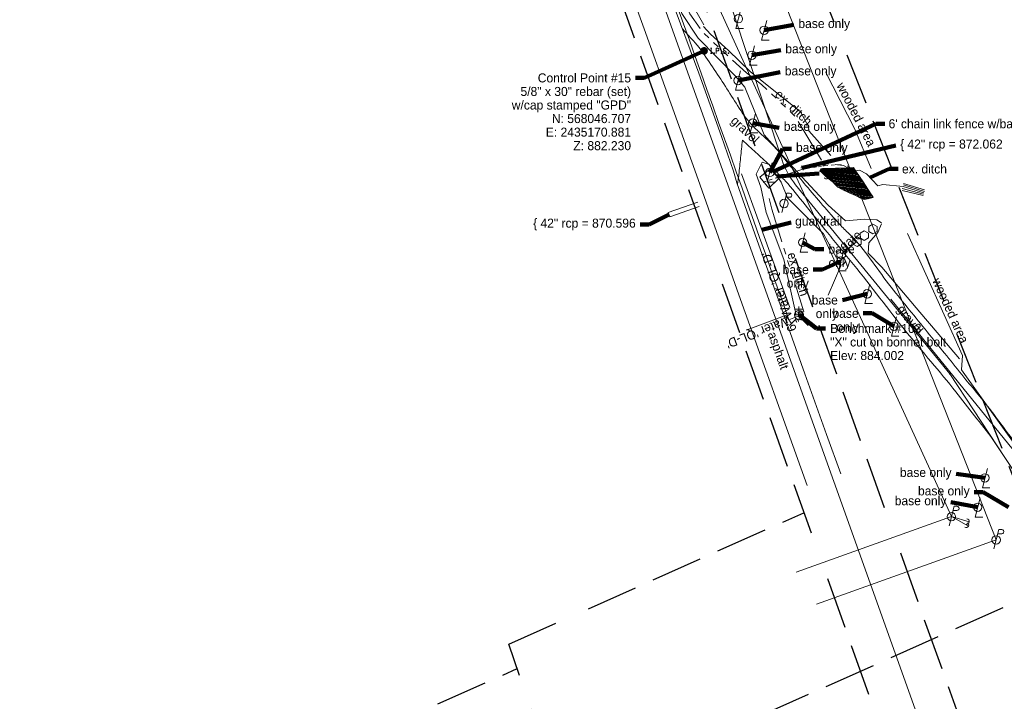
# Model space of a CAD drawing. Header units: feet. Extents: x 2433273 to 2447442, y 555003 to 575201.
# Tile 171 of 226: x 2434640 to 2435404, y 567543 to 568071. Entities that reach past the tile are written whole.
import ezdxf
from ezdxf.enums import TextEntityAlignment as Align

# ---------------------------------------------------------------- set-up
doc = ezdxf.new("R2010")
doc.units = ezdxf.units.FT
doc.header["$LTSCALE"] = 50
doc.header["$MEASUREMENT"] = 0
for name, pattern in [('cl20', [100, 5, -5, 80, -5, 5]), ('DGN Style 1', [291.026069, 0.484236, -290.541832]), ('DGN Style 2', [484.236387, 290.541832, -193.694555]), ('DGN Style 3', [677.930942, 484.236387, -193.694555]), ('DGN Style 5', [338.965471, 145.270916, -193.694555]), ('esmtswpr', [5.35, 1, -0.175, -0.175, 4]), ('esmtuex', [4.65, 0.8, -0.275, -0.275, 0.8, -0.3, 0.8, -0.3, 0.8, -0.3]), ('fenceex', [1, 0.85, -0.075, -0.075]), ('rowex', [4.85, 0.8, -0.375, -0.375, 0.8, -0.3, 0.8, -0.3, 0.8, -0.3]), ('stream', [1.4, 0.7, -0.1, 0.1, -0.1, 0.1, -0.1, 0.1, -0.1]), ('treelt', [0.3, -0.15, -0.15]), ('treert', [0.3, -0.15, -0.15])]:
    doc.linetypes.add(name, pattern=pattern)
for name, color, linetype, lineweight in [('DR_X_Culvert', 4, 'DGN Style 1', 0), ('DR_X_Ditch', 133, 'stream', 0), ('DR_X_Elev_Flow', 151, 'Continuous', 0), ('DR_X_Elev_Flow (Construction)', 151, 'Continuous', 0), ('EV_Ecological_Wetlands', 151, 'stream', 13), ('LT_X_Poles', 2, 'Continuous', 0), ('PV_X_Driveway', 7, 'DGN Style 5', 0), ('PV_X_EOP', 7, 'DGN Style 3', 0), ('RD_X_Cells', 7, 'Continuous', 0), ('RD_X_Fence', 230, 'fenceex', 0), ('RD_X_Gate', 230, 'Continuous', 0), ('RD_X_GR_Lt', 97, 'Continuous', 0), ('RW_P_Esmt_SW', 193, 'esmtswpr', 40), ('RW_X_CL_20', 6, 'cl20', 0), ('RW_X_Esmt_U', 6, 'esmtuex', 30), ('RW_X_Fee_RW', 6, 'rowex', 30), ('SV_P_Mon_Cells_Set', 7, 'Continuous', 0), ('SV_X_Break_Lines', 4, 'DGN Style 2', 0), ('SV_X_Control_Cells_Found', 7, 'Continuous', 0), ('SV_X_Text', 7, 'Continuous', 0), ('SV_X_Toe_of_Slope', 193, 'DGN Style 2', 0), ('SV_X_Top_of_Bank', 97, 'DGN Style 2', 0), ('UT_X_Electric_Cells', 1, 'Continuous', 0), ('UT_X_Misc_Cells', 7, 'Continuous', 0), ('UT_X_Overhead_Electric', 1, 'Continuous', 0), ('UT_X_Water', 133, 'Continuous', 0), ('UT_X_Water_Cells', 133, 'Continuous', 0), ('UT_X_Water_Cells (Construction)', 133, 'Continuous', 0), ('UT_X_Water_Text', 7, 'Continuous', 0), ('VG_X_Tree_Line_Lt', 3, 'treelt', 0), ('VG_X_Tree_Line_Rt', 3, 'treert', 0)]:
    doc.layers.add(name, color=color, linetype=linetype, lineweight=lineweight)
doc.layers.add('GK_Visualization', color=30, linetype='Continuous', lineweight=13, plot=False)
doc.styles.add('Slanted-Normal LS 0.50', font='font31.shx', dxfattribs={"height": 0.14})
doc.styles.add('Slanted-Normal LS 0.50_0', font='font31.shx')
doc.styles.add('Style-font30', font='font30.shx')
doc.dimstyles.new('Dec-0  Slanted', dxfattribs={"dimscale": 50, "dimtxt": 0.14, "dimasz": 0.14, "dimexe": 0.07, "dimexo": 0.07, "dimgap": 0.07, "dimtad": 1, "dimdec": 0, "dimzin": 3, "dimdsep": 46, "dimtxsty": 'Slanted-Normal LS 0.50_0', "dimcen": 0.09, "dimclrd": 97, "dimclre": 97, "dimclrt": 7, "dimadec": 0, "dimazin": 3, "dimtfac": 1, "dimtdec": 0, "dimtofl": 0, "dimtmove": 1, "dimatfit": 1, "dimfxl": 1, "dimtzin": 3, "dimlwd": 0, "dimlwe": 0, "dimarcsym": 0})

# ---------------------------------------------------------------- blocks, each defined once
blk = doc.blocks.new('X_5')
at = {"layer": 'GK_Visualization', "color": 1, "linetype": 'Continuous', "lineweight": 0}
for p, q in [((-0.07, -0.07), (0.07, 0.07)), ((-0.07, 0.07), (0.07, -0.07))]:
    blk.add_line(p, q, dxfattribs=at)
blk = doc.blocks.new('X_6')
at = {"layer": 'GK_Visualization', "color": 1, "linetype": 'Continuous', "lineweight": 0}
for p, q in [((-0.07, -0.07), (0.07, 0.07)), ((-0.07, 0.07), (0.07, -0.07))]:
    blk.add_line(p, q, dxfattribs=at)
blk = doc.blocks.new('X_102')
at = {"layer": 'GK_Visualization', "color": 1, "linetype": 'Continuous', "lineweight": 0}
for p, q in [((-0.07, -0.07), (0.07, 0.07)), ((-0.07, 0.07), (0.07, -0.07))]:
    blk.add_line(p, q, dxfattribs=at)
blk = doc.blocks.new('LPOLE')
at = {"layer": 'LT_X_Poles', "color": 2, "linetype": 'Continuous', "lineweight": 0, "flags": 128}
blk.add_lwpolyline([(0.039, 0.148), (-0.039, -0.152), (0.079, -0.152)], dxfattribs=at)
at = {"layer": 'LT_X_Poles', "color": 2, "linetype": 'Continuous', "lineweight": 0}
blk.add_circle((0, 0), 0.065, dxfattribs=at)
blk = doc.blocks.new('LPOLE_1')
at = {"layer": 'LT_X_Poles', "color": 2, "linetype": 'Continuous', "lineweight": 0, "flags": 128}
blk.add_lwpolyline([(0.039, 0.148), (-0.039, -0.152), (0.079, -0.152)], dxfattribs=at)
at = {"layer": 'LT_X_Poles', "color": 2, "linetype": 'Continuous', "lineweight": 0}
blk.add_circle((0, 0), 0.065, dxfattribs=at)
blk = doc.blocks.new('LPOLE_8')
at = {"layer": 'LT_X_Poles', "color": 2, "linetype": 'Continuous', "lineweight": 0, "flags": 128}
blk.add_lwpolyline([(0.039, 0.148), (-0.039, -0.152), (0.079, -0.152)], dxfattribs=at)
at = {"layer": 'LT_X_Poles', "color": 2, "linetype": 'Continuous', "lineweight": 0}
blk.add_circle((0, 0), 0.065, dxfattribs=at)
blk = doc.blocks.new('LPOLE_9')
at = {"layer": 'LT_X_Poles', "color": 2, "linetype": 'Continuous', "lineweight": 0, "flags": 128}
blk.add_lwpolyline([(0.039, 0.148), (-0.039, -0.152), (0.079, -0.152)], dxfattribs=at)
at = {"layer": 'LT_X_Poles', "color": 2, "linetype": 'Continuous', "lineweight": 0}
blk.add_circle((0, 0), 0.065, dxfattribs=at)
blk = doc.blocks.new('BM_1')
at = {"layer": 'SV_X_Control_Cells_Found', "color": 2, "linetype": 'Continuous', "lineweight": 0}
for p, q in [((-0.071, 0), (0.07, 0)), ((0, 0.07), (0, -0.071))]:
    blk.add_line(p, q, dxfattribs=at)
blk.add_circle((0, 0), 0.0705, dxfattribs=at)
blk = doc.blocks.new('FH_2')
at = {"layer": 'UT_X_Water_Cells', "color": 133, "linetype": 'Continuous', "lineweight": 0}
for p, q in [((0.06, 0.103), (-0.06, 0.103)), ((0, 0.06), (0, 0.146)), ((-0.042, -0.042), (-0.146, -0.146)), ((0.042, -0.042), (0.146, -0.146))]:
    blk.add_line(p, q, dxfattribs=at)
for start, end in [(140.021, 184.0629), (68.1395, 112.038), (356.0165, 39.9889), (211.8788, 255.8479), (283.8239, 329.9097)]:
    blk.add_arc((0, 0), 0.06, start, end, dxfattribs=at)
at = {"layer": 'UT_X_Water_Cells (Construction)', "color": 133, "linetype": 'Continuous', "lineweight": 30}
blk.add_point((0, 0), dxfattribs=at)
blk.add_point((0, 0), dxfattribs=at)
blk = doc.blocks.new('PP_15')
at = {"layer": 'UT_X_Electric_Cells', "color": 1, "linetype": 'Continuous', "lineweight": 0}
for p, q in [((0.043, 0.16), (-0.037, -0.14)), ((0.043, 0.16), (0.085, 0.16)), ((0.026, 0.096), (0.085, 0.096))]:
    blk.add_line(p, q, dxfattribs=at)
blk.add_circle((0, 0), 0.065, dxfattribs=at)
at = {"layer": 'UT_X_Electric_Cells', "color": 1, "linetype": 'Continuous', "lineweight": 0, "extrusion": (0, 0, -1)}
blk.add_arc((-0.086, 0.128), 0.0319, 88.8767, 271.1233, dxfattribs=at)
blk = doc.blocks.new('LPOLE_10')
at = {"layer": 'LT_X_Poles', "color": 2, "linetype": 'Continuous', "lineweight": 0, "flags": 128}
blk.add_lwpolyline([(0.039, 0.148), (-0.039, -0.152), (0.079, -0.152)], dxfattribs=at)
at = {"layer": 'LT_X_Poles', "color": 2, "linetype": 'Continuous', "lineweight": 0}
blk.add_circle((0, 0), 0.065, dxfattribs=at)
blk = doc.blocks.new('POST_7')
at = {"layer": 'RD_X_Cells', "color": 30, "linetype": 'Continuous', "lineweight": 0, "flags": 128}
blk.add_lwpolyline([(-0.065, -0.038), (0, -0.075), (0.065, -0.038), (0.065, 0.038), (0, 0.075), (-0.065, 0.038), (-0.065, -0.038)], dxfattribs=at)
blk = doc.blocks.new('POST_8')
at = {"layer": 'RD_X_Cells', "color": 30, "linetype": 'Continuous', "lineweight": 0, "flags": 128}
blk.add_lwpolyline([(-0.065, -0.038), (0, -0.075), (0.065, -0.038), (0.065, 0.037), (0, 0.075), (-0.065, 0.037), (-0.065, -0.038)], dxfattribs=at)
blk = doc.blocks.new('POST_9')
at = {"layer": 'RD_X_Cells', "color": 30, "linetype": 'Continuous', "lineweight": 0, "flags": 128}
blk.add_lwpolyline([(-0.065, -0.038), (0, -0.075), (0.065, -0.038), (0.065, 0.038), (0, 0.075), (-0.065, 0.038), (-0.065, -0.038)], dxfattribs=at)
blk = doc.blocks.new('POST_10')
at = {"layer": 'RD_X_Cells', "color": 30, "linetype": 'Continuous', "lineweight": 0, "flags": 128}
blk.add_lwpolyline([(-0.065, -0.037), (0, -0.075), (0.065, -0.037), (0.065, 0.038), (0, 0.075), (-0.065, 0.038), (-0.065, -0.037)], dxfattribs=at)
blk = doc.blocks.new('LPOLE_11')
at = {"layer": 'LT_X_Poles', "color": 2, "linetype": 'Continuous', "lineweight": 0, "flags": 128}
blk.add_lwpolyline([(0.039, 0.148), (-0.039, -0.152), (0.079, -0.152)], dxfattribs=at)
at = {"layer": 'LT_X_Poles', "color": 2, "linetype": 'Continuous', "lineweight": 0}
blk.add_circle((0, 0), 0.065, dxfattribs=at)
blk = doc.blocks.new('LPOLE_12')
at = {"layer": 'LT_X_Poles', "color": 2, "linetype": 'Continuous', "lineweight": 0, "flags": 128}
blk.add_lwpolyline([(0.039, 0.148), (-0.039, -0.152), (0.079, -0.152)], dxfattribs=at)
at = {"layer": 'LT_X_Poles', "color": 2, "linetype": 'Continuous', "lineweight": 0}
blk.add_circle((0, 0), 0.065, dxfattribs=at)
blk = doc.blocks.new('LPOLE_13')
at = {"layer": 'LT_X_Poles', "color": 2, "linetype": 'Continuous', "lineweight": 0, "flags": 128}
blk.add_lwpolyline([(0.039, 0.148), (-0.039, -0.152), (0.079, -0.152)], dxfattribs=at)
at = {"layer": 'LT_X_Poles', "color": 2, "linetype": 'Continuous', "lineweight": 0}
blk.add_circle((0, 0), 0.065, dxfattribs=at)
blk = doc.blocks.new('LPOLE_14')
at = {"layer": 'LT_X_Poles', "color": 2, "linetype": 'Continuous', "lineweight": 0, "flags": 128}
blk.add_lwpolyline([(0.039, 0.148), (-0.039, -0.152), (0.079, -0.152)], dxfattribs=at)
at = {"layer": 'LT_X_Poles', "color": 2, "linetype": 'Continuous', "lineweight": 0}
blk.add_circle((0, 0), 0.065, dxfattribs=at)
blk = doc.blocks.new('LPOLE_15')
at = {"layer": 'LT_X_Poles', "color": 2, "linetype": 'Continuous', "lineweight": 0, "flags": 128}
blk.add_lwpolyline([(0.039, 0.148), (-0.039, -0.152), (0.079, -0.152)], dxfattribs=at)
at = {"layer": 'LT_X_Poles', "color": 2, "linetype": 'Continuous', "lineweight": 0}
blk.add_circle((0, 0), 0.065, dxfattribs=at)
blk = doc.blocks.new('LPOLE_17')
at = {"layer": 'LT_X_Poles', "color": 2, "linetype": 'Continuous', "lineweight": 0, "flags": 128}
blk.add_lwpolyline([(0.039, 0.148), (-0.039, -0.152), (0.079, -0.152)], dxfattribs=at)
at = {"layer": 'LT_X_Poles', "color": 2, "linetype": 'Continuous', "lineweight": 0}
blk.add_circle((0, 0), 0.065, dxfattribs=at)
blk = doc.blocks.new('LPOLE_18')
at = {"layer": 'LT_X_Poles', "color": 2, "linetype": 'Continuous', "lineweight": 0, "flags": 128}
blk.add_lwpolyline([(0.039, 0.148), (-0.039, -0.152), (0.079, -0.152)], dxfattribs=at)
at = {"layer": 'LT_X_Poles', "color": 2, "linetype": 'Continuous', "lineweight": 0}
blk.add_circle((0, 0), 0.065, dxfattribs=at)
blk = doc.blocks.new('PP_16')
at = {"layer": 'UT_X_Electric_Cells', "color": 1, "linetype": 'Continuous', "lineweight": 0}
for p, q in [((0.043, 0.16), (-0.037, -0.14)), ((0.043, 0.16), (0.085, 0.16)), ((0.026, 0.096), (0.085, 0.096))]:
    blk.add_line(p, q, dxfattribs=at)
blk.add_circle((0, 0), 0.065, dxfattribs=at)
at = {"layer": 'UT_X_Electric_Cells', "color": 1, "linetype": 'Continuous', "lineweight": 0, "extrusion": (0, 0, -1)}
blk.add_arc((-0.086, 0.128), 0.0319, 88.8767, 271.1233, dxfattribs=at)
blk = doc.blocks.new('DM_13')
at = {"layer": 'UT_X_Misc_Cells', "linetype": 'Continuous', "lineweight": 0}
h = blk.add_hatch(color=2, dxfattribs=at)
edge = h.paths.add_edge_path()
edge.add_arc((0, 0), 0.01, 0, 360)
at = {"layer": 'UT_X_Misc_Cells', "color": 2, "linetype": 'Continuous', "lineweight": 0}
blk.add_arc((0.04, 0), 0.04, 90, 270, dxfattribs=at)
blk = doc.blocks.new('DM_14')
at = {"layer": 'UT_X_Misc_Cells', "linetype": 'Continuous', "lineweight": 0}
h = blk.add_hatch(color=2, dxfattribs=at)
edge = h.paths.add_edge_path()
edge.add_arc((0, 0), 0.01, 0, 360)
at = {"layer": 'UT_X_Misc_Cells', "color": 2, "linetype": 'Continuous', "lineweight": 0}
blk.add_arc((0.04, 0), 0.04, 90, 270, dxfattribs=at)
blk = doc.blocks.new('PP_17')
at = {"layer": 'UT_X_Electric_Cells', "color": 1, "linetype": 'Continuous', "lineweight": 0}
for p, q in [((0.043, 0.16), (-0.037, -0.14)), ((0.043, 0.16), (0.085, 0.16)), ((0.026, 0.096), (0.085, 0.096))]:
    blk.add_line(p, q, dxfattribs=at)
blk.add_circle((0, 0), 0.065, dxfattribs=at)
at = {"layer": 'UT_X_Electric_Cells', "color": 1, "linetype": 'Continuous', "lineweight": 0, "extrusion": (0, 0, -1)}
blk.add_arc((-0.086, 0.128), 0.0319, 88.8767, 271.1233, dxfattribs=at)
blk = doc.blocks.new('GTM_1')
at = {"layer": 'DR_X_Elev_Flow', "color": 7}
for p, q in [((0, 0.075), (0, -0.075)), ((-0.075, 0), (0.075, 0))]:
    blk.add_line(p, q, dxfattribs=at)
at = {"layer": 'DR_X_Elev_Flow (Construction)', "color": 7}
blk.add_point((0, 0), dxfattribs=at)
blk = doc.blocks.new('IPS_16')
at = {"layer": 'SV_P_Mon_Cells_Set', "linetype": 'Continuous', "lineweight": 0}
h = blk.add_hatch(color=2, dxfattribs=at)
edge = h.paths.add_edge_path()
edge.add_arc((0, 0), 0.06, 0, 360)
at = {"layer": 'SV_P_Mon_Cells_Set', "color": 2, "linetype": 'Continuous', "lineweight": 0, "flags": 128}
for points in [[(0.101, 0.04), (0.119, 0.04)], [(0.11, -0.04), (0.11, 0.04)], [(0.188, -0.04), (0.188, 0.04), (0.214, 0.04), (0.217, 0.039), (0.221, 0.038), (0.223, 0.037), (0.224, 0.036), (0.227, 0.033), (0.228, 0.029), (0.229, 0.024), (0.229, 0.017), (0.229, 0.014), (0.228, 0.01), (0.226, 0.006), (0.223, 0.004), (0.222, 0.003), (0.219, 0.002), (0.214, 0.001), (0.188, 0.001)], [(0.338, 0.034), (0.337, 0.036), (0.336, 0.037), (0.331, 0.039), (0.325, 0.04), (0.32, 0.04), (0.319, 0.04), (0.311, 0.038), (0.305, 0.034), (0.302, 0.029), (0.3, 0.024), (0.3, 0.021), (0.302, 0.016), (0.306, 0.011), (0.336, -0.008), (0.339, -0.01), (0.34, -0.013), (0.341, -0.017), (0.341, -0.02), (0.341, -0.024), (0.34, -0.027), (0.339, -0.03), (0.338, -0.032), (0.337, -0.034), (0.335, -0.036), (0.334, -0.037), (0.331, -0.039), (0.33, -0.039), (0.325, -0.04), (0.317, -0.04), (0.312, -0.039), (0.305, -0.034), (0.3, -0.03)], [(0.101, -0.04), (0.119, -0.04)], [(0.158, -0.029), (0.16, -0.029), (0.162, -0.03), (0.164, -0.033), (0.164, -0.036), (0.162, -0.039), (0.16, -0.04), (0.158, -0.04), (0.156, -0.039), (0.154, -0.036), (0.154, -0.033), (0.156, -0.03), (0.158, -0.029)], [(0.27, -0.029), (0.273, -0.029), (0.275, -0.03), (0.276, -0.033), (0.276, -0.036), (0.275, -0.039), (0.273, -0.04), (0.27, -0.04), (0.268, -0.039), (0.267, -0.036), (0.267, -0.033), (0.268, -0.03), (0.27, -0.029)], [(0.379, -0.029), (0.382, -0.029), (0.384, -0.03), (0.385, -0.033), (0.385, -0.036), (0.384, -0.039), (0.382, -0.04), (0.379, -0.04), (0.378, -0.039), (0.376, -0.036), (0.376, -0.033), (0.378, -0.03), (0.379, -0.029)]]:
    blk.add_lwpolyline(points, dxfattribs=at)

msp = doc.modelspace()

# ---------------------------------------------------------------- hatches: boundary and pattern name
at = {"layer": 'EV_Ecological_Wetlands', "linetype": 'Continuous'}
h = msp.add_hatch(dxfattribs=at)
h.set_pattern_fill('HATCH', color=256, style=0, pattern_type=2)
h.set_pattern_definition([(173.8816, (2435265.8925, 567922.50453), (-0.053292, -0.497152), [])])
h.paths.add_polyline_path([(2435283.24, 567956.03), (2435278.66, 567955.82), (2435273.94, 567955.75), (2435267.83, 567955.62), (2435263.18, 567955.62), (2435261.3, 567955.2), (2435260.74, 567953.88), (2435262.27, 567952.56), (2435265.61, 567949.23), (2435271.23, 567944.64), (2435274.7, 567941.17), (2435277.48, 567939.5), (2435283.31, 567936.8), (2435288.38, 567934.71), (2435292.06, 567932.7), (2435294.98, 567931.66), (2435296.65, 567931.8), (2435298.8, 567932.28), (2435302.09, 567933.2), (2435294.17, 567945.14), (2435288.61, 567953.53), (2435288.71, 567953.55), (2435288.53, 567953.78), (2435288.45, 567953.76), (2435288.11, 567954.28), (2435286.79, 567956.27), (2435286.3, 567956.17)])
h = msp.add_hatch(dxfattribs=at)
h.set_pattern_fill('HATCH', color=256, style=0, pattern_type=2)
h.set_pattern_definition([(208.75736, (2435241.5326, 567965.5595), (0.1202753, -0.2191662), [])])
h.paths.add_polyline_path([(2435263.18, 567955.62), (2435261.3, 567955.2), (2435260.74, 567953.88), (2435262.27, 567952.56), (2435265.61, 567949.23), (2435270.16, 567945.52), (2435269.38, 567948.08), (2435268.97, 567949.55), (2435269.26, 567955.65)])

# ---------------------------------------------------------------- linework, layer by layer
at = {"layer": 'DR_X_Culvert'}
for p, q in [((2435143.13, 567921.46), (2435246.53, 567957.62)), ((2435144.29, 567918.16), (2435247.69, 567954.32)), ((2435246.53, 567957.62), (2435247.69, 567954.32)), ((2435143.13, 567921.46), (2435144.29, 567918.16))]:
    msp.add_line(p, q, dxfattribs=at)
at = {"layer": 'DR_X_Ditch', "ltscale": 0.500001}
msp.add_line((2435247.47, 567955.11), (2435214.54, 567944.37), dxfattribs=at)
at = {"layer": 'DR_X_Ditch', "flags": 128}
for points in [[(2435261.81, 567961.94), (2435241.1, 567996.32), (2435215.38, 568020.71), (2435203.68, 568029.64), (2435185.66, 568046.22), (2435169.67, 568061.38), (2435159.81, 568075.48), (2435144.21, 568117.56), (2435131.39, 568156.07), (2435117.8, 568194.47), (2435107.62, 568220.22)], [(2435309.43, 567943.28), (2435305.69, 567942.19), (2435296.92, 567951.49), (2435291.44, 567954.3), (2435284.65, 567953.08), (2435281.51, 567958.36), (2435275.69, 567958.51), (2435265.58, 567959.16), (2435262.89, 567957.33), (2435247.61, 567956.15)], [(2435341.18, 567936.73), (2435325.29, 567941.67), (2435309.43, 567943.28)], [(2435221.44, 567932.34), (2435223.46, 567924.09), (2435231.35, 567898.01), (2435248.25, 567844.61)]]:
    msp.add_lwpolyline(points, dxfattribs=at)
at = {"layer": 'DR_X_Ditch', "ltscale": 0.500001, "flags": 128}
msp.add_lwpolyline([(2435288.71, 567953.55), (2435286.43, 567952.2), (2435283.51, 567953.03), (2435282.88, 567955.74), (2435278.93, 567957.82), (2435272.88, 567958.45), (2435267.47, 567958.03), (2435256.63, 567956.57), (2435250.38, 567956.15), (2435247.47, 567955.11)], dxfattribs=at)
at = {"layer": 'EV_Ecological_Wetlands', "linetype": 'Continuous', "flags": 128}
for points in [[(2435283.24, 567956.03), (2435278.66, 567955.82), (2435273.94, 567955.75), (2435267.83, 567955.62), (2435263.18, 567955.62), (2435261.3, 567955.2), (2435260.74, 567953.88), (2435262.27, 567952.56), (2435265.61, 567949.23), (2435271.23, 567944.64), (2435274.7, 567941.17), (2435277.48, 567939.5), (2435283.31, 567936.8), (2435288.38, 567934.71), (2435292.06, 567932.7), (2435294.98, 567931.66), (2435296.65, 567931.8), (2435298.8, 567932.28), (2435302.09, 567933.2), (2435294.17, 567945.14), (2435288.61, 567953.53), (2435288.71, 567953.55), (2435288.53, 567953.78), (2435288.45, 567953.76), (2435288.11, 567954.28), (2435286.79, 567956.27), (2435286.3, 567956.17), (2435283.24, 567956.03)], [(2435263.18, 567955.62), (2435261.3, 567955.2), (2435260.74, 567953.88), (2435262.27, 567952.56), (2435265.61, 567949.23), (2435270.16, 567945.52), (2435269.38, 567948.08), (2435268.97, 567949.55), (2435269.26, 567955.65), (2435263.18, 567955.62)]]:
    msp.add_lwpolyline(points, close=True, dxfattribs=at)
at = {"layer": 'EV_Ecological_Wetlands', "ltscale": 0.500001, "flags": 128}
msp.add_lwpolyline([(2435286.3, 567956.17), (2435286.79, 567956.27), (2435288.11, 567954.28), (2435288.45, 567953.76), (2435288.53, 567953.78), (2435288.71, 567953.55), (2435288.61, 567953.53), (2435294.17, 567945.14), (2435302.09, 567933.2), (2435298.8, 567932.28), (2435296.65, 567931.8), (2435294.98, 567931.66), (2435292.06, 567932.7), (2435288.38, 567934.71), (2435283.31, 567936.8), (2435277.48, 567939.5), (2435274.7, 567941.17), (2435271.23, 567944.64), (2435265.61, 567949.23), (2435262.27, 567952.56), (2435260.74, 567953.88), (2435261.3, 567955.2), (2435263.18, 567955.62), (2435267.83, 567955.62), (2435273.94, 567955.75), (2435278.66, 567955.82), (2435283.24, 567956.03), (2435286.3, 567956.17)], close=True, dxfattribs=at)
at = {"layer": 'GK_Visualization', "color": 1, "flags": 128}
msp.add_lwpolyline([(2435361.35, 567796.36), (2435241.85, 567942.97, -0.091254), (2435231.4, 567962.01), (2435077.08, 568427.82), (2434984.46, 568863.89, 0.156821), (2434966.2, 568895.76), (2434901.55, 568954.7, -0.162787), (2434883.01, 568987.94), (2434853.96, 569142.29, -0.164079), (2434859.28, 569180.27), (2434898.6, 569258.73, 0.157043), (2434904.2, 569295.08), (2434883.86, 569422.27, -0.061163), (2434883.33, 569436.88)], format="xyb", dxfattribs=at)
msp.add_lwpolyline([(2435361.35, 567796.36), (2435241.85, 567942.97, -0.091254), (2435231.4, 567962.01), (2435077.08, 568427.82), (2434984.46, 568863.89, 0.156821), (2434966.2, 568895.76), (2434901.55, 568954.7, -0.162787), (2434883.01, 568987.94), (2434853.96, 569142.29, -0.164079), (2434859.28, 569180.27), (2434898.6, 569258.73, 0.157043), (2434904.2, 569295.08), (2434883.86, 569422.27, -0.061163), (2434883.33, 569436.88)], format="xyb", dxfattribs=at)
msp.add_lwpolyline([(2435551.57, 567563.01), (2435479.66, 567635.36), (2435416.48, 567712.87), (2435361.35, 567796.36)], dxfattribs=at)
at = {"layer": 'PV_X_Driveway'}
msp.add_open_spline([(2435154.24, 568063.74), (2435157.01, 568060.68), (2435159.78, 568057.62), (2435162.56, 568054.56), (2435170.75, 568045.51), (2435176.86, 568034.76), (2435183.78, 568024.71), (2435190.46, 568015.02), (2435196.09, 568004.63), (2435203.09, 567995.15), (2435210.28, 567985.44), (2435220.56, 567978.42), (2435228.27, 567969.14), (2435235.6, 567960.33), (2435242.49, 567951.13), (2435249.89, 567942.36), (2435258.44, 567932.22), (2435267.14, 567922.22), (2435275.96, 567912.33), (2435280.54, 567907.19), (2435286.01, 567902.87), (2435290.41, 567897.58), (2435300.74, 567885.18), (2435309.4, 567871.49), (2435319.56, 567858.98), (2435328.85, 567847.53), (2435338.17, 567836.1), (2435347.45, 567824.64), (2435356.27, 567813.74), (2435365.1, 567802.84), (2435373.92, 567791.94), (2435380.85, 567783.38), (2435388.08, 567775.04), (2435394.68, 567766.21), (2435401.35, 567757.29), (2435408.02, 567748.36), (2435414.69, 567739.44), (2435420.33, 567732.6), (2435425.96, 567725.77), (2435431.59, 567718.93), (2435427.52, 567715.43), (2435423.45, 567711.92), (2435419.38, 567708.42), (2435411.21, 567720.81), (2435403.04, 567733.2), (2435394.88, 567745.6), (2435385.28, 567757.89), (2435375.69, 567770.18), (2435366.1, 567782.47), (2435353.7, 567798.36), (2435340.21, 567813.37), (2435327.6, 567829.1), (2435313.78, 567846.35), (2435300.61, 567864.11), (2435286.69, 567881.28), (2435280.01, 567889.53), (2435273.21, 567897.67), (2435266.55, 567905.92), (2435256.3, 567918.62), (2435246.06, 567931.33), (2435235.81, 567944.03), (2435231.03, 567948.87), (2435226.24, 567953.72), (2435221.46, 567958.56), (2435214.51, 567964.86), (2435207.56, 567971.15), (2435200.62, 567977.44), (2435199.7, 567968.53), (2435198.79, 567959.63), (2435197.88, 567950.72), (2435197.49, 567948.13), (2435197.11, 567945.53), (2435196.72, 567942.94)], degree=3, knots=[0, 0, 0, 0, 0.005948, 0.005948, 0.005948, 0.023536, 0.023536, 0.023536, 0.040489, 0.040489, 0.040489, 0.057869, 0.057869, 0.057869, 0.074398, 0.074398, 0.074398, 0.093495, 0.093495, 0.093495, 0.103409, 0.103409, 0.103409, 0.126635, 0.126635, 0.126635, 0.147874, 0.147874, 0.147874, 0.168075, 0.168075, 0.168075, 0.183949, 0.183949, 0.183949, 0.2, 0.2, 0.2, 0.266667, 0.266667, 0.266667, 0.333333, 0.333333, 0.333333, 0.4, 0.4, 0.4, 0.43678, 0.43678, 0.43678, 0.484335, 0.484335, 0.484335, 0.536478, 0.536478, 0.536478, 0.561504, 0.561504, 0.561504, 0.6, 0.6, 0.6, 0.666667, 0.666667, 0.666667, 0.733333, 0.733333, 0.733333, 0.8, 0.8, 0.8, 1, 1, 1, 1], dxfattribs=at)
at = {"layer": 'PV_X_EOP', "flags": 128}
for points in [[(2434758.2, 569625.44), (2434761.17, 569594.75), (2434766.32, 569545.65), (2434772.98, 569492.59), (2434779.7, 569446.27), (2434787.22, 569397.3), (2434795.97, 569346.82), (2434804.9, 569295.92), (2434813.31, 569246.61), (2434822.16, 569197.33), (2434831.08, 569146.84), (2434839.7, 569098.63), (2434848.88, 569048.5), (2434858.03, 568998.57), (2434866.78, 568948.63), (2434875.56, 568902.86), (2434884.85, 568853), (2434896.25, 568803.78), (2434908.9, 568756.83), (2434923, 568710.62), (2434939.13, 568661.65), (2434955.31, 568614.76), (2434973.52, 568563.23), (2434990.9, 568515.49), (2435007.39, 568469.39), (2435024.56, 568420.67), (2435043.06, 568368.81), (2435062.26, 568316.52), (2435070.81, 568293.67), (2435072.88, 568290.92), (2435088.24, 568246.97), (2435097.41, 568219.76), (2435114.74, 568171.74), (2435132.48, 568122.9), (2435149.31, 568076.57), (2435166.81, 568029.36), (2435184.35, 567980.37), (2435193.81, 567953.55), (2435196.17, 567944.48), (2435213.46, 567896.2), (2435232.15, 567843.78), (2435249.04, 567796.44), (2435265.73, 567749.48), (2435276.94, 567719.01)], [(2435250.74, 567709.84), (2435197.89, 567857.8), (2435166.21, 567947.06), (2435124.39, 568063.68), (2435098.45, 568136.06), (2435081.44, 568179.13), (2435045.66, 568282.35), (2435019.9, 568354.12), (2434974.28, 568481.73), (2434941.6, 568571.92), (2434910.21, 568661.33), (2434884.52, 568741.81), (2434876.86, 568769.42), (2434861.32, 568834.36), (2434846.23, 568909.28), (2434830.36, 568993.04), (2434816.78, 569066.82), (2434802.33, 569149.41), (2434790.34, 569220.78), (2434778.33, 569289.57), (2434764.21, 569369.04), (2434753.85, 569431.04), (2434744.03, 569502.8), (2434734.81, 569584.64), (2434732.17, 569611.95), (2434731.62, 569616.11)]]:
    msp.add_lwpolyline(points, dxfattribs=at)
at = {"layer": 'RD_X_Fence', "flags": 128}
msp.add_lwpolyline([(2435228.81, 567947.79), (2435222.2, 567955.4), (2435214.13, 567948.79), (2435220.97, 567940.39), (2435228.81, 567947.79)], dxfattribs=at)
at = {"layer": 'RD_X_Gate'}
msp.add_line((2435288.91, 567898.44), (2435277.36, 567889.46), dxfattribs=at)
at = {"layer": 'RD_X_GR_Lt', "flags": 128}
msp.add_lwpolyline([(2435199.81, 567951.45), (2435214.02, 567912.15), (2435237.43, 567847.75)], dxfattribs=at)
at = {"layer": 'RW_P_Esmt_SW'}
msp.add_point((2435277.68, 567951), dxfattribs=at)
at = {"layer": 'RW_X_CL_20'}
for p, q in [((2434942.01, 568634.29), (2435678.48, 566574.92)), ((2434942.01, 568634.29), (2435678.48, 566574.92)), ((2435315.77, 567854.42), (2438921.81, 563402.2))]:
    msp.add_line(p, q, dxfattribs=at)
at = {"layer": 'RW_X_Esmt_U'}
for p, q in [((2435256.91, 568106.39), (2435443.15, 567633.37)), ((2435019.49, 567587.05), (2435248.24, 567688.89)), ((2435153.74, 567504.52), (2435443.15, 567633.37)), ((2435808.05, 565300.94), (2435019.49, 567587.05)), ((2434640.29, 567396.32), (2435026.04, 567568.07))]:
    msp.add_line(p, q, dxfattribs=at)
at = {"layer": 'RW_X_Fee_RW'}
for p, q in [((2434970.39, 568644.03), (2435565.63, 566979.58)), ((2434913.76, 568624.19), (2435509.13, 566959.38))]:
    msp.add_line(p, q, dxfattribs=at)
at = {"layer": 'SV_X_Break_Lines', "flags": 128}
for points in [[(2435308.55, 567913.54), (2435304.76, 567915.69), (2435295.61, 567916.26), (2435280.54, 567915.08), (2435267.19, 567927.28), (2435239.99, 567956.41), (2435217.5, 567981.71), (2435202.36, 568018.67), (2435195.28, 568027.2), (2435166.33, 568056.57), (2435153.73, 568075.74), (2435140.7, 568117.39), (2435122.2, 568165.38), (2435105.52, 568212.5), (2435101.25, 568224.82), (2435108.25, 568229.45), (2435110.64, 568227.15), (2435117.41, 568211.3), (2435135.33, 568162.89), (2435145.82, 568131.82), (2435159.64, 568086.54), (2435170.67, 568066.86)], [(2435170.42, 568065.57), (2435175.74, 568059.61), (2435189.72, 568047.07), (2435206.71, 568030.67), (2435245.77, 567999.5), (2435251.8, 567987.99), (2435252.05, 567984.67), (2435269.25, 567965.7)], [(2435170.42, 568065.57), (2435175.74, 568059.61), (2435189.72, 568047.07), (2435206.71, 568030.67), (2435245.77, 567999.5), (2435251.8, 567987.99), (2435252.05, 567984.67), (2435269.25, 567965.7)], [(2435242.24, 567841.92), (2435232.69, 567885.03), (2435219.02, 567921.54), (2435215.01, 567941.09), (2435211.38, 567951.08), (2435215.82, 567960.36), (2435221.46, 567958.56), (2435230.56, 567944.92), (2435235.58, 567932.9), (2435263.51, 567905.02), (2435276.99, 567880.22), (2435267.18, 567857.32)], [(2435308.57, 567912.65), (2435305.5, 567905.86), (2435298.67, 567897.93), (2435298.07, 567890.07), (2435308.67, 567879.12), (2435338.28, 567844.32), (2435351.56, 567828.55), (2435368.93, 567807.99)]]:
    msp.add_lwpolyline(points, dxfattribs=at)
at = {"layer": 'SV_X_Toe_of_Slope', "flags": 128}
for points in [[(2435341.1, 567935.68), (2435324.52, 567940.02)], [(2435341.85, 567937.83), (2435325.51, 567942.82)]]:
    msp.add_lwpolyline(points, dxfattribs=at)
at = {"layer": 'SV_X_Top_of_Bank', "flags": 128}
for points in [[(2435341.7, 567939.02), (2435325.56, 567943.86)], [(2435340.73, 567934.77), (2435324.52, 567938.4)]]:
    msp.add_lwpolyline(points, dxfattribs=at)
at = {"layer": 'UT_X_Misc_Cells'}
for p in [(2435376.4, 567681.77), (2435375.81, 567678.42)]:
    msp.add_line(p, (2435362.65, 567685.84), dxfattribs=at)
at = {"layer": 'UT_X_Overhead_Electric'}
for p, q in [((2435362.65, 567685.84), (2435163.88, 568120.7)), ((2435397.35, 567667.82), (2435228.83, 568095.82)), ((2435362.65, 567685.84), (2435242.29, 567642.8)), ((2435397.35, 567667.82), (2435258.09, 567618.02))]:
    msp.add_line(p, q, dxfattribs=at)
at = {"layer": 'UT_X_Water'}
for p, q in [((2435235.27, 567842.15), (2435204.29, 567830.55)), ((2435244.32, 567841.31), (2435236.61, 567838.38))]:
    msp.add_line(p, q, dxfattribs=at)
msp.add_arc((2238900.4, 498050.34), 208370.53, 19.5678426, 19.8058814, dxfattribs=at)
at = {"layer": 'VG_X_Tree_Line_Lt', "flags": 128}
msp.add_lwpolyline([(2436628.98, 566286.67), (2436617.51, 566265.74), (2436600.34, 566284.11), (2436572.81, 566318.61), (2436539.53, 566356.62), (2436509.19, 566390.88), (2436484.89, 566421.69), (2436483.72, 566435.99), (2436483.35, 566436.04), (2436493.15, 566439.88), (2436512.87, 566433.51), (2436331.77, 566611.26), (2436314.8, 566629.97), (2436282.89, 566669.1), (2436249.26, 566708.93), (2436207.25, 566759.26), (2436182.5, 566790.97), (2436148.1, 566834.78), (2436144.48, 566841.26), (2436112.21, 566882.85), (2436075.91, 566927.3), (2436041.82, 566967.87), (2436004, 567016.42), (2435978.71, 567048.33), (2435946.06, 567091.36), (2435911.29, 567129.66), (2435861.87, 567189.06), (2435832.29, 567224.34), (2435798.23, 567266.99), (2435791.29, 567276.25), (2435791.26, 567276.33), (2435753.66, 567322.2), (2435721.69, 567361.15), (2435695.22, 567395.61), (2435653.57, 567447.79), (2435618.59, 567490.31), (2435586.37, 567528.85), (2435555.6, 567569.6), (2435520.41, 567613.41), (2435489.11, 567652.02), (2435452.72, 567694.34), (2435437.31, 567693.91), (2435430.79, 567701.27), (2435434.51, 567715.19), (2435421.68, 567728.11), (2435370.52, 567799.7), (2435371.29, 567810.78), (2435328.69, 567905.26)], dxfattribs=at)
at = {"layer": 'VG_X_Tree_Line_Rt', "flags": 128}
msp.add_lwpolyline([(2435264.93, 568030.54), (2435287.87, 567986.11), (2435300.47, 567955.66)], dxfattribs=at)

# ---------------------------------------------------------------- block references
at = {"layer": 'DR_X_Elev_Flow', "color": 7, "xscale": 16.66666666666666, "yscale": 16.66666666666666, "zscale": 16.66666666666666}
msp.add_blockref('GTM_1', (2435247.11, 567955.97), dxfattribs=at)
at = {"layer": 'GK_Visualization', "color": 1, "linetype": 'Continuous', "lineweight": 0}
for name, p in [('X_6', (2435231.4, 567962.01)), ('X_5', (2435241.85, 567942.97)), ('X_102', (2435361.35, 567796.36))]:
    msp.add_blockref(name, p, dxfattribs=at)
at = {"layer": 'LT_X_Poles', "color": 2, "linetype": 'Continuous', "lineweight": 0, "xscale": 50, "yscale": 50, "zscale": 50}
for name, p in [('LPOLE', (2435197.52, 568071.6)), ('LPOLE_1', (2435217.47, 568062.71)), ('LPOLE_9', (2435208.01, 568043.3)), ('LPOLE_8', (2435197.21, 568023.75)), ('LPOLE_12', (2435208.68, 567990.78)), ('LPOLE_11', (2435221.85, 567952.56)), ('LPOLE_13', (2435247.3, 567898.35)), ('LPOLE_10', (2435276.98, 567883.9)), ('LPOLE_14', (2435297.4, 567858.47)), ('LPOLE_15', (2435318.05, 567833.31)), ('LPOLE_17', (2435388.58, 567715.83)), ('LPOLE_18', (2435383, 567693.08))]:
    msp.add_blockref(name, p, dxfattribs=at)
at = {"layer": 'RD_X_Cells', "color": 30, "linetype": 'Continuous', "lineweight": 0, "xscale": 50, "yscale": 50, "zscale": 50}
for name, p in [('POST_9', (2435295.11, 567903.63)), ('POST_10', (2435301.78, 567908.73)), ('POST_8', (2435289.46, 567898.77)), ('POST_7', (2435277.18, 567889.18))]:
    msp.add_blockref(name, p, dxfattribs=at)
at = {"layer": 'SV_P_Mon_Cells_Set', "color": 2, "linetype": 'Continuous', "lineweight": 0, "xscale": 50, "yscale": 50, "zscale": 50}
msp.add_blockref('IPS_16', (2435170.88, 568046.71), dxfattribs=at)
at = {"layer": 'SV_X_Control_Cells_Found', "color": 2, "linetype": 'Continuous', "lineweight": 0, "xscale": 50, "yscale": 50, "zscale": 50}
msp.add_blockref('BM_1', (2435244.5, 567842.12), dxfattribs=at)
at = {"layer": 'UT_X_Electric_Cells', "color": 1, "linetype": 'Continuous', "lineweight": 0, "xscale": 50, "yscale": 50, "zscale": 50}
for name, p in [('PP_15', (2435232.95, 567928.44)), ('PP_16', (2435362.65, 567685.84)), ('PP_17', (2435397.35, 567667.82))]:
    msp.add_blockref(name, p, dxfattribs=at)
at = {"layer": 'UT_X_Misc_Cells', "color": 2, "linetype": 'Continuous', "lineweight": 0}
for name, p, xscale, yscale, zscale, rotation in [('DM_14', (2435375.81, 567678.42), 49.99999999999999, 49.99999999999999, 49.99999999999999, 150.5741353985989), ('DM_13', (2435376.4, 567681.77), 50.00000000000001, 50.00000000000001, 50.00000000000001, 171.5456765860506)]:
    msp.add_blockref(name, p, dxfattribs=dict(at, xscale=xscale, yscale=yscale, zscale=zscale, rotation=rotation))
at = {"layer": 'UT_X_Water_Cells', "color": 133, "linetype": 'Continuous', "lineweight": 0, "xscale": 50, "yscale": 50, "zscale": 50}
msp.add_blockref('FH_2', (2435244.32, 567841.31), dxfattribs=at)

# ---------------------------------------------------------------- texts
at = {"layer": 'GK_Visualization', "color": 1, "style": 'Style-font30'}
for s, p in [('TEMP69', (2435231.4, 567962.01)), ('TEMP68', (2435241.85, 567942.97)), ('TEMPE4', (2435361.35, 567796.36))]:
    msp.add_text(s, height=0.14, dxfattribs=at).set_placement(p, align=Align.RIGHT)
at = {"layer": 'SV_X_Text', "style": 'Slanted-Normal LS 0.50'}
for s, rotation, p in [('wooded area', 297.30447, (2435273.33, 568019.91)), ('ex. ditch', 316.52723, (2435225.28, 568012.21)), ('gravel', 316.49341, (2435191.03, 567991.81)), ('gate', 37.85205, (2435279.22, 567891.54)), ('ex. ditch', 287.56861, (2435235.25, 567889.3)), ('wooded area', 294.27209, (2435347.65, 567868.67)), ('gravel', 307.98771, (2435319.93, 567846.34)), ('asphalt', 289.65694, (2435220.14, 567827.61))]:
    msp.add_text(s, height=7, rotation=rotation, dxfattribs=at).set_placement(p)
at = {"layer": 'SV_X_Text', "char_height": 7, "style": 'Slanted-Normal LS 0.50'}
for s, insert, attachment_point, line_spacing_factor in [('base only', (2435244, 568066.83), 4, 0.606), ('base only', (2435233.86, 568047.27), 4, 0.606), ('Control Point #15\\P5/8" x 30" rebar (set)\\Pw/cap stamped "GPD"\\PN: 568046.707\\PE: 2435170.881\\PZ: 882.230', (2435114.28, 568029.26), 3, 0.9), ('base only', (2435233.47, 568030.14), 4, 0.606), ('base only', (2435232.68, 567987.17), 4, 0.606), ("6' chain link fence w/barbed wire", (2435313.92, 567990.18), 4, 0.606), ('base only', (2435242.16, 567970.85), 4, 0.606), ('\\{ 42" rcp = 872.062', (2435322.85, 567973.46), 4, 0.606), ('ex. ditch', (2435324.33, 567955.18), 4, 0.606), ('gate', (2435263.15, 567951.74), 4, 0.606), ('\\{ 42" rcp = 870.596', (2435117.89, 567912.17), 6, 0.606), ('guardrail', (2435241.47, 567913.74), 4, 0.606), ('base\\Ponly', (2435267.35, 567896.67), 1, 0.9), ('base\\Ponly', (2435252.09, 567880.72), 3, 0.9), ('base\\Ponly', (2435274.6, 567857.15), 3, 0.9), ('base\\Ponly', (2435290.7, 567846.88), 3, 0.9), ('Benchmark #103\\P"X" cut on bonnet bolt\\PElev: 884.002', (2435268.64, 567835.17), 1, 0.9), ('base only', (2435362.77, 567719.04), 6, 0.606), ('base only', (2435376.8, 567704.74), 6, 0.606), ('base only', (2435358.76, 567697.1), 6, 0.606)]:
    msp.add_mtext(s, dxfattribs=dict(at, insert=insert, attachment_point=attachment_point, line_spacing_factor=line_spacing_factor))
at = {"layer": 'UT_X_Water_Text', "style": 'Slanted-Normal LS 0.50'}
for rotation, p in [(109.11661, (2435232.28, 567861.18)), (201.00734, (2435217.21, 567834.03))]:
    msp.add_text('6" Water \'QL-D\'', height=7, rotation=rotation, dxfattribs=at).set_placement(p, align=Align.CENTER)

# ---------------------------------------------------------------- leaders
at = {"layer": 'SV_X_Text', "color": 97, "linetype": 'Continuous', "lineweight": 0, "annotation_type": 0, "has_hookline": 1}
for points, hookline_direction, text_width in [([(2435217.47, 568062.71), (2435240.5, 568066.83)], 0, 52.17), ([(2435170.88, 568046.71), (2435124.78, 568025.76), (2435117.78, 568025.76)], 1, 120.06), ([(2435208.01, 568043.3), (2435230.36, 568047.27)], 0, 52.17), ([(2435197.21, 568023.75), (2435229.97, 568030.14)], 0, 52.17), ([(2435208.68, 567990.78), (2435229.18, 567987.17)], 0, 52.17), ([(2435224.3, 567952.91), (2435303.92, 567990.18), (2435310.92, 567990.18)], 0, 185.94), ([(2435221.85, 567952.56), (2435231.66, 567970.85), (2435238.66, 567970.85)], 0, 52.17), ([(2435247.11, 567955.97), (2435319.62, 567973.46)], 0, 107.44), ([(2435227.37, 567949.43), (2435260.04, 567951.74)], 0, 24.17), ([(2435299.69, 567948.7), (2435314.38, 567955.18), (2435321.38, 567955.18)], 0, 50.5), ([(2435143.71, 567919.81), (2435128.39, 567912.17), (2435121.39, 567912.17)], 1, 107.72), ([(2435215.55, 567908.02), (2435238.36, 567913.74)], 0, 48.72), ([(2435247.3, 567898.35), (2435256.85, 567893.17), (2435263.85, 567893.17)], 0, 23.89), ([(2435276.98, 567883.9), (2435262.59, 567877.22), (2435255.59, 567877.22)], 1, 23.89), ([(2435297.4, 567858.47), (2435278.1, 567853.65)], 1, 23.89), ([(2435244.5, 567842.12), (2435258.14, 567831.67), (2435265.14, 567831.67)], 0, 124.39), ([(2435318.05, 567833.31), (2435301.2, 567843.38), (2435294.2, 567843.38)], 1, 23.89), ([(2435388.58, 567715.83), (2435366.27, 567719.04)], 1, 52.17), ([(2435407.02, 567693.27), (2435387.3, 567704.74), (2435380.3, 567704.74)], 1, 52.17), ([(2435383, 567693.08), (2435362.26, 567697.1)], 1, 52.17)]:
    msp.add_leader(points, dimstyle='Dec-0  Slanted', override={"dimtad": 0, "dimclrd": 0, "dimlwd": 65534}, dxfattribs=dict(at, hookline_direction=hookline_direction, text_width=text_width))

doc.saveas('drawing.dxf')
